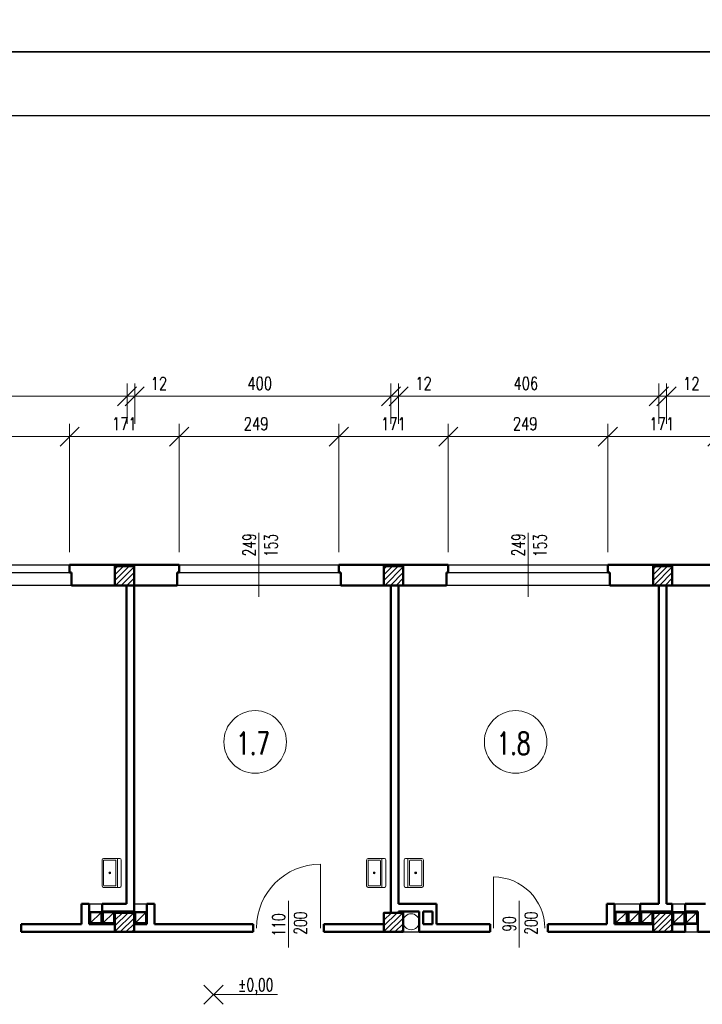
# Model space of a CAD drawing. Header units: millimetres. Extents: x -56112 to 30506, y -136199 to -2178.
# Tile 29 of 45: x -33241 to -22587, y -46746 to -31378. Entities that reach past the tile are written whole.
import ezdxf
from ezdxf.enums import TextEntityAlignment as Align

# ---------------------------------------------------------------- set-up
doc = ezdxf.new("R2010")
doc.units = ezdxf.units.MM
doc.header["$LTSCALE"] = 10
doc.header["$MEASUREMENT"] = 0
doc.header["$PDMODE"] = 35
doc.layers.get('0').update_dxf_attribs({"lineweight": 15})
for name, color, linetype, lineweight in [('L001', 1, 'Continuous', 18), ('L002', 2, 'Continuous', 25), ('L003', 3, 'Continuous', 50)]:
    doc.layers.add(name, color=color, linetype=linetype, lineweight=lineweight)
doc.layers.add('L004', color=4, linetype='Continuous')
doc.styles.get("Standard").update_dxf_attribs({"font": 'simplex.shx', "width": 0.75, "height": 200})
doc.dimstyles.new('1_100', dxfattribs={"dimtxt": 200, "dimasz": 300, "dimexe": 200, "dimexo": 200, "dimgap": 100, "dimtad": 1, "dimdec": 0, "dimlfac": 0.1, "dimtxsty": 'Standard', "dimblk": 'OBLIQUE', "dimcen": 250, "dimdle": 2, "dimclrt": 2, "dimadec": 0, "dimazin": 0, "dimtfac": 1, "dimtdec": 0, "dimtmove": 1, "dimatfit": 3, "dimfxl": 1, "dimarcsym": 0})
pattern_1 = [(45, (-42350, -27478.77), (-44.19417, 44.19417), [])]
pattern_2 = [(45, (-38150, -27478.77), (-44.19417, 44.19417), [])]
pattern_3 = [(45, (-33950, -27478.77), (-44.19417, 44.19417), [])]

# ---------------------------------------------------------------- blocks, each defined once
blk = doc.blocks.new('Zlewozmywak pojedyńczy - góra')
blk.add_line((-15, -3.999996), (15, -3.999996))
for points in [[(-13.5, 0), (13.5, 0)], [(-15, -18.499996), (-15, -1.5)], [(-13.5, -17.499996), (-13.5, -6.499996)], [(-12.5, -5.499996), (12.5, -5.499996)], [(13.5, -6.499996), (13.5, -17.499996)], [(15, -1.5), (15, -18.499996)], [(13.5, -19.999996), (-13.5, -19.999996)], [(12.5, -18.499996), (-12.5, -18.499996)]]:
    blk.add_lwpolyline(points)
for radius in [1, 0.5]:
    blk.add_circle((0, -11.999996), radius)
for centre, radius, start, end in [((-13.5, -1.5), 1.5, 90, 180), ((-12.5, -6.499996), 1, 90, 180), ((12.5, -6.499996), 1, 0, 90), ((13.5, -1.5), 1.5, 0, 90), ((-13.5, -18.499996), 1.5, 180, 270), ((-12.5, -17.499996), 1, 180, 270), ((12.5, -17.499996), 1, 270, 0), ((13.5, -18.499996), 1.5, 270, 0)]:
    blk.add_arc(centre, radius, start, end)
blk = doc.blocks.new('_Oblique')
at = {"layer": 'L004', "color": 0, "lineweight": -2}
blk.add_line((-0.5, -0.5), (0.5, 0.5), dxfattribs=at)
blk = doc.blocks.new('*D1343')
at = {"layer": 'Defpoints'}
for p in [(-33755, -46484), (-32461, -46685), (-34951, -48686), (-32461, -48686)]:
    blk.add_point(p, dxfattribs=at)
at = {"layer": 'L001'}
for p, q in [((-34951, -48486), (-34951, -46485)), ((-32461, -48486), (-32461, -46485)), ((-34951, -46685), (-32461, -46685))]:
    blk.add_line(p, q, dxfattribs=at)
at = {"layer": 'L001', "xscale": 300, "yscale": 300, "zscale": 300, "rotation": 180}
blk.add_blockref('_Oblique', (-34951, -46685), dxfattribs=at)
at = {"layer": 'L001', "xscale": 300, "yscale": 300, "zscale": 300}
blk.add_blockref('_Oblique', (-32461, -46685), dxfattribs=at)
at = {"layer": 'L001', "color": 2, "linetype": 'Continuous', "width": 0.75}
blk.add_text('249', height=200, dxfattribs=at).set_placement((-33944, -46484), align=Align.MIDDLE_LEFT)
blk = doc.blocks.new('*D1344')
at = {"layer": 'Defpoints'}
for p in [(-31655, -46485), (-30751, -46685), (-32461, -48686), (-30751, -48686)]:
    blk.add_point(p, dxfattribs=at)
at = {"layer": 'L001'}
for p, q in [((-32461, -48486), (-32461, -46485)), ((-30751, -48486), (-30751, -46485)), ((-32461, -46685), (-30751, -46685))]:
    blk.add_line(p, q, dxfattribs=at)
at = {"layer": 'L001', "xscale": 300, "yscale": 300, "zscale": 300, "rotation": 180}
blk.add_blockref('_Oblique', (-32461, -46685), dxfattribs=at)
at = {"layer": 'L001', "xscale": 300, "yscale": 300, "zscale": 300}
blk.add_blockref('_Oblique', (-30751, -46685), dxfattribs=at)
at = {"layer": 'L001', "color": 2, "linetype": 'Continuous', "width": 0.75}
blk.add_text('171', height=200, dxfattribs=at).set_placement((-31801, -46485), align=Align.MIDDLE_LEFT)
blk = doc.blocks.new('*D1345')
at = {"layer": 'Defpoints'}
for p in [(-29555, -46484), (-28261, -46685), (-30751, -48686), (-28261, -48686)]:
    blk.add_point(p, dxfattribs=at)
at = {"layer": 'L001'}
for p, q in [((-30751, -48486), (-30751, -46485)), ((-28261, -48486), (-28261, -46485)), ((-30751, -46685), (-28261, -46685))]:
    blk.add_line(p, q, dxfattribs=at)
at = {"layer": 'L001', "xscale": 300, "yscale": 300, "zscale": 300, "rotation": 180}
blk.add_blockref('_Oblique', (-30751, -46685), dxfattribs=at)
at = {"layer": 'L001', "xscale": 300, "yscale": 300, "zscale": 300}
blk.add_blockref('_Oblique', (-28261, -46685), dxfattribs=at)
at = {"layer": 'L001', "color": 2, "linetype": 'Continuous', "width": 0.75}
blk.add_text('249', height=200, dxfattribs=at).set_placement((-29744, -46484), align=Align.MIDDLE_LEFT)
blk = doc.blocks.new('*D1346')
at = {"layer": 'Defpoints'}
for p in [(-27455, -46485), (-26551, -46685), (-28261, -48686), (-26551, -48686)]:
    blk.add_point(p, dxfattribs=at)
at = {"layer": 'L001'}
for p, q in [((-28261, -48486), (-28261, -46485)), ((-26551, -48486), (-26551, -46485)), ((-28261, -46685), (-26551, -46685))]:
    blk.add_line(p, q, dxfattribs=at)
at = {"layer": 'L001', "xscale": 300, "yscale": 300, "zscale": 300, "rotation": 180}
blk.add_blockref('_Oblique', (-28261, -46685), dxfattribs=at)
at = {"layer": 'L001', "xscale": 300, "yscale": 300, "zscale": 300}
blk.add_blockref('_Oblique', (-26551, -46685), dxfattribs=at)
at = {"layer": 'L001', "color": 2, "linetype": 'Continuous', "width": 0.75}
blk.add_text('171', height=200, dxfattribs=at).set_placement((-27601, -46485), align=Align.MIDDLE_LEFT)
blk = doc.blocks.new('*D1347')
at = {"layer": 'Defpoints'}
for p in [(-25355, -46484), (-24061, -46685), (-26551, -48686), (-24061, -48686)]:
    blk.add_point(p, dxfattribs=at)
at = {"layer": 'L001'}
for p, q in [((-26551, -48486), (-26551, -46485)), ((-24061, -48486), (-24061, -46485)), ((-26551, -46685), (-24061, -46685))]:
    blk.add_line(p, q, dxfattribs=at)
at = {"layer": 'L001', "xscale": 300, "yscale": 300, "zscale": 300, "rotation": 180}
blk.add_blockref('_Oblique', (-26551, -46685), dxfattribs=at)
at = {"layer": 'L001', "xscale": 300, "yscale": 300, "zscale": 300}
blk.add_blockref('_Oblique', (-24061, -46685), dxfattribs=at)
at = {"layer": 'L001', "color": 2, "linetype": 'Continuous', "width": 0.75}
blk.add_text('249', height=200, dxfattribs=at).set_placement((-25544, -46484), align=Align.MIDDLE_LEFT)
blk = doc.blocks.new('*D1348')
at = {"layer": 'Defpoints'}
for p in [(-23266, -46485), (-22351, -46685), (-24061, -48686), (-22351, -48686)]:
    blk.add_point(p, dxfattribs=at)
at = {"layer": 'L001'}
for p, q in [((-24061, -48486), (-24061, -46485)), ((-22351, -48486), (-22351, -46485)), ((-24061, -46685), (-22351, -46685))]:
    blk.add_line(p, q, dxfattribs=at)
at = {"layer": 'L001', "xscale": 300, "yscale": 300, "zscale": 300, "rotation": 180}
blk.add_blockref('_Oblique', (-24061, -46685), dxfattribs=at)
at = {"layer": 'L001', "xscale": 300, "yscale": 300, "zscale": 300}
blk.add_blockref('_Oblique', (-22351, -46685), dxfattribs=at)
at = {"layer": 'L001', "color": 2, "linetype": 'Continuous', "width": 0.75}
blk.add_text('171', height=200, dxfattribs=at).set_placement((-23412, -46485), align=Align.MIDDLE_LEFT)
blk = doc.blocks.new('*D1374')
at = {"layer": 'Defpoints'}
for p in [(-33655, -45854), (-31566, -46055), (-35646, -46685), (-31566, -46685)]:
    blk.add_point(p, dxfattribs=at)
at = {"layer": 'L001'}
for p, q in [((-35646, -46485), (-35646, -45855)), ((-31566, -46485), (-31566, -45855)), ((-35646, -46055), (-31566, -46055))]:
    blk.add_line(p, q, dxfattribs=at)
at = {"layer": 'L001', "xscale": 300, "yscale": 300, "zscale": 300, "rotation": 180}
blk.add_blockref('_Oblique', (-35646, -46055), dxfattribs=at)
at = {"layer": 'L001', "xscale": 300, "yscale": 300, "zscale": 300}
blk.add_blockref('_Oblique', (-31566, -46055), dxfattribs=at)
at = {"layer": 'L001', "color": 2, "linetype": 'Continuous', "width": 0.75}
blk.add_text('408', height=200, dxfattribs=at).set_placement((-33848, -45854), align=Align.MIDDLE_LEFT)
blk = doc.blocks.new('*D1375')
at = {"layer": 'Defpoints'}
for p in [(-31446, -46055), (-31089, -46055), (-31566, -46685), (-31446, -46685)]:
    blk.add_point(p, dxfattribs=at)
at = {"layer": 'L001'}
for p, q in [((-31566, -46485), (-31566, -45855)), ((-31446, -46485), (-31446, -45855)), ((-31568, -46055), (-31566, -46055)), ((-31566, -46055), (-31446, -46055)), ((-30982, -46055), (-31446, -46055))]:
    blk.add_line(p, q, dxfattribs=at)
at = {"layer": 'L001', "xscale": 300, "yscale": 300, "zscale": 300}
blk.add_blockref('_Oblique', (-31566, -46055), dxfattribs=at)
at = {"layer": 'L001', "xscale": 300, "yscale": 300, "zscale": 300, "rotation": 180}
blk.add_blockref('_Oblique', (-31446, -46055), dxfattribs=at)
at = {"layer": 'L001', "color": 2, "linetype": 'Continuous', "width": 0.75}
blk.add_text('12', height=200, dxfattribs=at).set_placement((-31196, -45855), align=Align.MIDDLE_LEFT)
blk = doc.blocks.new('*D1376')
at = {"layer": 'Defpoints'}
for p in [(-29495, -45854), (-27446, -46055), (-31446, -46685), (-27446, -46685)]:
    blk.add_point(p, dxfattribs=at)
at = {"layer": 'L001'}
for p, q in [((-31446, -46485), (-31446, -45855)), ((-27446, -46485), (-27446, -45855)), ((-31446, -46055), (-27446, -46055))]:
    blk.add_line(p, q, dxfattribs=at)
at = {"layer": 'L001', "xscale": 300, "yscale": 300, "zscale": 300, "rotation": 180}
blk.add_blockref('_Oblique', (-31446, -46055), dxfattribs=at)
at = {"layer": 'L001', "xscale": 300, "yscale": 300, "zscale": 300}
blk.add_blockref('_Oblique', (-27446, -46055), dxfattribs=at)
at = {"layer": 'L001', "color": 2, "linetype": 'Continuous', "width": 0.75}
blk.add_text('400', height=200, dxfattribs=at).set_placement((-29688, -45854), align=Align.MIDDLE_LEFT)
blk = doc.blocks.new('*D1377')
at = {"layer": 'Defpoints'}
for p in [(-27326, -46055), (-26959, -46055), (-27446, -46685), (-27326, -46685)]:
    blk.add_point(p, dxfattribs=at)
at = {"layer": 'L001'}
for p, q in [((-27446, -46485), (-27446, -45855)), ((-27326, -46485), (-27326, -45855)), ((-27448, -46055), (-27446, -46055)), ((-27446, -46055), (-27326, -46055)), ((-26852, -46055), (-27326, -46055))]:
    blk.add_line(p, q, dxfattribs=at)
at = {"layer": 'L001', "xscale": 300, "yscale": 300, "zscale": 300}
blk.add_blockref('_Oblique', (-27446, -46055), dxfattribs=at)
at = {"layer": 'L001', "xscale": 300, "yscale": 300, "zscale": 300, "rotation": 180}
blk.add_blockref('_Oblique', (-27326, -46055), dxfattribs=at)
at = {"layer": 'L001', "color": 2, "linetype": 'Continuous', "width": 0.75}
blk.add_text('12', height=200, dxfattribs=at).set_placement((-27066, -45855), align=Align.MIDDLE_LEFT)
blk = doc.blocks.new('*D1378')
at = {"layer": 'Defpoints'}
for p in [(-25345, -45854), (-23266, -46055), (-27326, -46685), (-23266, -46685)]:
    blk.add_point(p, dxfattribs=at)
at = {"layer": 'L001'}
for p, q in [((-27326, -46485), (-27326, -45855)), ((-23266, -46485), (-23266, -45855)), ((-27326, -46055), (-23266, -46055))]:
    blk.add_line(p, q, dxfattribs=at)
at = {"layer": 'L001', "xscale": 300, "yscale": 300, "zscale": 300, "rotation": 180}
blk.add_blockref('_Oblique', (-27326, -46055), dxfattribs=at)
at = {"layer": 'L001', "xscale": 300, "yscale": 300, "zscale": 300}
blk.add_blockref('_Oblique', (-23266, -46055), dxfattribs=at)
at = {"layer": 'L001', "color": 2, "linetype": 'Continuous', "width": 0.75}
blk.add_text('406', height=200, dxfattribs=at).set_placement((-25534, -45854), align=Align.MIDDLE_LEFT)
blk = doc.blocks.new('*D1379')
at = {"layer": 'Defpoints'}
for p in [(-23146, -46055), (-22779, -46055), (-23266, -46685), (-23146, -46685)]:
    blk.add_point(p, dxfattribs=at)
at = {"layer": 'L001'}
for p, q in [((-23266, -46485), (-23266, -45855)), ((-23146, -46485), (-23146, -45855)), ((-23268, -46055), (-23266, -46055)), ((-23266, -46055), (-23146, -46055)), ((-22672, -46055), (-23146, -46055))]:
    blk.add_line(p, q, dxfattribs=at)
at = {"layer": 'L001', "xscale": 300, "yscale": 300, "zscale": 300}
blk.add_blockref('_Oblique', (-23266, -46055), dxfattribs=at)
at = {"layer": 'L001', "xscale": 300, "yscale": 300, "zscale": 300, "rotation": 180}
blk.add_blockref('_Oblique', (-23146, -46055), dxfattribs=at)
at = {"layer": 'L001', "color": 2, "linetype": 'Continuous', "width": 0.75}
blk.add_text('12', height=200, dxfattribs=at).set_placement((-22886, -45855), align=Align.MIDDLE_LEFT)
blk = doc.blocks.new('*D1380')
at = {"layer": 'Defpoints'}
for p in [(-21006, -45796), (-18666, -46055), (-23146, -46685), (-18666, -46685)]:
    blk.add_point(p, dxfattribs=at)
at = {"layer": 'L001'}
for p, q in [((-23146, -46485), (-23146, -45855)), ((-18666, -46485), (-18666, -45855)), ((-23146, -46055), (-18666, -46055))]:
    blk.add_line(p, q, dxfattribs=at)
at = {"layer": 'L001', "xscale": 300, "yscale": 300, "zscale": 300, "rotation": 180}
blk.add_blockref('_Oblique', (-23146, -46055), dxfattribs=at)
at = {"layer": 'L001', "xscale": 300, "yscale": 300, "zscale": 300}
blk.add_blockref('_Oblique', (-18666, -46055), dxfattribs=at)
at = {"layer": 'L001', "color": 2, "linetype": 'Continuous', "width": 0.75}
blk.add_text('448', height=200, dxfattribs=at).set_placement((-21199, -45796), align=Align.MIDDLE_LEFT)

msp = doc.modelspace()

# ---------------------------------------------------------------- hatches: boundary and pattern name
at = {"layer": 'L001'}
h = msp.add_hatch(dxfattribs=at)
h.set_pattern_fill('ANSI31', color=256, scale=500, style=0)
h.set_pattern_definition(pattern_1)
h.paths.add_polyline_path([(-31456, -39906.6), (-31756, -39906.6), (-31756, -40206.6), (-31456, -40206.6)], flags=16)
h = msp.add_hatch(dxfattribs=at)
h.set_pattern_fill('ANSI31', color=256, scale=500, style=0)
h.set_pattern_definition(pattern_2)
h.paths.add_polyline_path([(-27256, -39906.6), (-27556, -39906.6), (-27556, -40206.6), (-27256, -40206.6)], flags=16)
h = msp.add_hatch(dxfattribs=at)
h.set_pattern_fill('ANSI31', color=256, scale=500, style=0)
h.set_pattern_definition(pattern_3)
h.paths.add_polyline_path([(-23056, -39906.6), (-23356, -39906.6), (-23356, -40206.6), (-23056, -40206.6)], flags=16)
h = msp.add_hatch(dxfattribs=at)
h.set_pattern_fill('ANSI31', color=256, scale=500, style=0)
h.set_pattern_definition(pattern_1)
h.paths.add_polyline_path([(-31456, -45316.6), (-31756, -45316.6), (-31756, -45616.6), (-31456, -45616.6)], flags=16)
h = msp.add_hatch(dxfattribs=at)
h.set_pattern_fill('ANSI31', color=256, scale=500, style=0)
h.set_pattern_definition(pattern_2)
h.paths.add_polyline_path([(-27256, -45316.6), (-27556, -45316.6), (-27556, -45616.6), (-27256, -45616.6)], flags=16)
h = msp.add_hatch(dxfattribs=at)
h.set_pattern_fill('ANSI31', color=256, scale=500, style=0)
h.set_pattern_definition(pattern_3)
h.paths.add_polyline_path([(-23056, -45316.6), (-23356, -45316.6), (-23356, -45616.6), (-23056, -45616.6)], flags=16)

# ---------------------------------------------------------------- linework, layer by layer
at = {"layer": 'Defpoints'}
for points in [[(-51868.7, -2177.9, 0), (30505.6, -2177.9, 0), (30505.6, -31877.9, 0), (-51868.7, -31877.9, 0)], [(-51868.7, -31877.9, 0), (30505.6, -31877.9, 0), (30505.6, -61577.9, 0), (-51868.7, -61577.9, 0)]]:
    msp.add_3dface(points, dxfattribs=at)
at = {"layer": 'L001'}
for p, q in [((-29506, -40384.7), (-29506, -39388.5)), ((-25306, -40384.7), (-25306, -39388.5)), ((-28546, -45558.4, 70), (-28546, -44558.4, 70)), ((-25846, -45558.4, 70), (-25846, -44758.4, 70)), ((-29046, -45132.1), (-29046, -45861.2)), ((-25446, -45132.1), (-25446, -45861.2)), ((-30366.5, -46744.6), (-30066.8, -46444.9)), ((-30066.8, -46744.6), (-30366.5, -46444.9)), ((-30216.7, -46594.7), (-29214.8, -46594.7))]:
    msp.add_line(p, q, dxfattribs=at)
for centre, radius in [((-29565.8, -42650.2), 488.1), ((-25500.6, -42650.2), 488.1), ((-27131, -45456.6), 125)]:
    msp.add_circle(centre, radius, dxfattribs=at)
for centre, radius, start, end in [((-28546, -45558.4, 70), 1000, 90, 179.89941), ((-25846, -45558.4, 70), 800, 0, 90)]:
    msp.add_arc(centre, radius, start, end, dxfattribs=at)
at = {"layer": 'L002'}
for p, q in [((-34951, -39886.6), (-32461, -39886.6)), ((-30751, -39886.6), (-28261, -39886.6)), ((-26551, -39886.6), (-24061, -39886.6)), ((-34951, -40006.6), (-32461, -40006.6)), ((-30751, -40006.6), (-28261, -40006.6)), ((-26551, -40006.6), (-24061, -40006.6)), ((-32431, -40206.6), (-34981, -40206.6)), ((-28231, -40206.6), (-30781, -40206.6)), ((-24031, -40206.6), (-26581, -40206.6)), ((-32156, -45176.6), (-31956, -45176.6)), ((-31456, -45176.6), (-31256, -45176.6)), ((-23956, -45176.6), (-23556, -45176.6)), ((-23056, -45176.6), (-22856, -45176.6)), ((-32156, -45296.6), (-31956, -45296.6)), ((-32136, -45476.6), (-31976, -45316.6)), ((-31976, -45316.6), (-32136, -45316.6)), ((-32136, -45316.6), (-32136, -45476.6)), ((-31976, -45316.6), (-31976, -45476.6)), ((-31936, -45316.6), (-31936, -45476.6)), ((-31936, -45476.6), (-31776, -45316.6)), ((-31776, -45316.6), (-31936, -45316.6)), ((-31776, -45316.6), (-31776, -45476.6)), ((-31456, -45296.6), (-31256, -45296.6)), ((-31276, -45316.6), (-31436, -45316.6)), ((-31436, -45476.6), (-31276, -45316.6)), ((-31436, -45316.6), (-31436, -45476.6)), ((-31276, -45316.6), (-31276, -45476.6)), ((-23756, -45296.6), (-23956, -45296.6)), ((-23936, -45316.6), (-23936, -45476.6)), ((-23936, -45476.6), (-23776, -45316.6)), ((-23776, -45316.6), (-23936, -45316.6)), ((-23776, -45316.6), (-23776, -45476.6)), ((-23556, -45296.6), (-23756, -45296.6)), ((-23576, -45316.6), (-23736, -45316.6)), ((-23736, -45476.6), (-23576, -45316.6)), ((-23736, -45316.6), (-23736, -45476.6)), ((-23576, -45316.6), (-23576, -45476.6)), ((-23536, -45316.6), (-23536, -45476.6)), ((-23536, -45476.6), (-23376, -45316.6)), ((-23376, -45316.6), (-23536, -45316.6)), ((-23376, -45316.6), (-23376, -45476.6)), ((-23056, -45296.6), (-22856, -45296.6)), ((-23036, -45316.6), (-22876, -45316.6)), ((-23036, -45476.6), (-22876, -45316.6)), ((-23036, -45316.6), (-23036, -45476.6)), ((-22876, -45316.6), (-22876, -45476.6)), ((-22836, -45316.6), (-22836, -45476.6)), ((-22836, -45476.6), (-22676, -45316.6)), ((-22836, -45316.6), (-22676, -45316.6)), ((-22676, -45316.6), (-22676, -45476.6)), ((-31976, -45476.6), (-32136, -45476.6)), ((-31776, -45476.6), (-31936, -45476.6)), ((-31276, -45476.6), (-31436, -45476.6)), ((-23776, -45476.6), (-23936, -45476.6)), ((-23576, -45476.6), (-23736, -45476.6)), ((-23376, -45476.6), (-23536, -45476.6)), ((-23036, -45476.6), (-22876, -45476.6)), ((-22836, -45476.6), (-22676, -45476.6)), ((-27256, -45616.6), (-27006, -45616.6)), ((-22856, -45496.6), (-22656, -45496.6)), ((-22856, -45616.6), (-22656, -45616.6))]:
    msp.add_line(p, q, dxfattribs=at)
at = {"layer": 'L003'}
for p, q in [((-30751, -39886.6), (-32461, -39886.6)), ((-32461, -39886.6), (-32461, -40006.6)), ((-30751, -39886.6), (-30751, -40006.6)), ((-26551, -39886.6), (-28261, -39886.6)), ((-28261, -39886.6), (-28261, -40006.6)), ((-26551, -39886.6), (-26551, -40006.6)), ((-22351, -39886.6), (-24061, -39886.6)), ((-24061, -39886.6), (-24061, -40006.6)), ((-32461, -40006.6), (-32431, -40006.6)), ((-32431, -40206.6), (-32431, -40006.6)), ((-30781, -40006.6), (-30751, -40006.6)), ((-30781, -40206.6), (-30781, -40006.6)), ((-28261, -40006.6), (-28231, -40006.6)), ((-28231, -40206.6), (-28231, -40006.6)), ((-26581, -40206.6), (-26581, -40006.6)), ((-26581, -40006.6), (-26551, -40006.6)), ((-24061, -40006.6), (-24031, -40006.6)), ((-24031, -40206.6), (-24031, -40006.6)), ((-31566, -40206.6), (-32431, -40206.6)), ((-31576, -40206.6), (-31576, -45176.6)), ((-30781, -40206.6), (-31456, -40206.6)), ((-31456, -40206.6), (-31456, -45496.6)), ((-26581, -40206.6), (-28231, -40206.6)), ((-27446, -40206.6), (-27446, -45316.6)), ((-27326, -40206.6), (-27326, -45176.6)), ((-22381, -40206.6), (-24031, -40206.6)), ((-23266, -40206.6), (-23266, -45176.6)), ((-23146, -40206.6), (-23146, -45176.6)), ((-32276, -45176.6), (-32156, -45176.6)), ((-31956, -45176.6), (-31576, -45176.6)), ((-31256, -45176.6), (-31136, -45176.6)), ((-26736, -45176.6), (-27326, -45176.6)), ((-24076, -45176.6), (-24076, -45496.6)), ((-24076, -45176.6), (-23956, -45176.6)), ((-23956, -45176.6), (-23956, -45496.6)), ((-23556, -45176.6), (-23266, -45176.6)), ((-23146, -45176.6), (-23056, -45176.6)), ((-22856, -45176.6), (-22856, -45616.6)), ((-22856, -45176.6), (-22536, -45176.6)), ((-31956, -45296.6), (-31956, -45496.6)), ((-31956, -45296.6), (-31456, -45296.6)), ((-31456, -45296.6), (-31456, -45496.6)), ((-27326, -45296.6), (-27326, -45316.6)), ((-27006, -45296.6), (-27326, -45296.6)), ((-26796, -45296.6), (-26946, -45296.6)), ((-23756, -45296.6), (-23756, -45496.6)), ((-23756, -45296.6), (-23756, -45496.6)), ((-23556, -45296.6), (-23556, -45496.6)), ((-23056, -45296.6), (-23556, -45296.6)), ((-22856, -45296.6), (-22656, -45296.6)), ((-22656, -45296.6), (-22656, -45616.6)), ((-22656, -45296.6), (-22656, -45496.6)), ((-32276, -45496.6), (-33216, -45496.6)), ((-29596, -45616.6), (-33216, -45616.6)), ((-31956, -45496.6), (-32156, -45496.6)), ((-31756, -45496.6), (-31956, -45496.6)), ((-31256, -45496.6), (-31456, -45496.6)), ((-29596, -45496.6), (-31136, -45496.6)), ((-27556, -45496.6), (-28496, -45496.6)), ((-27256, -45616.6), (-28496, -45616.6)), ((-25896, -45616.6), (-27006, -45616.6)), ((-26796, -45496.6), (-26946, -45496.6)), ((-25896, -45496.6), (-26736, -45496.6)), ((-24076, -45496.6), (-24996, -45496.6)), ((-22856, -45616.6), (-24996, -45616.6)), ((-23756, -45496.6), (-23956, -45496.6)), ((-23556, -45496.6), (-23756, -45496.6)), ((-23356, -45496.6), (-23556, -45496.6)), ((-23056, -45496.6), (-22856, -45496.6)), ((-20696, -45616.6), (-22656, -45616.6))]:
    msp.add_line(p, q, dxfattribs=at)
at = {"layer": 'L003', "flags": 128}
for points in [[(-31756, -40206.6), (-31456, -40206.6), (-31456, -39906.6), (-31756, -39906.6)], [(-27556, -40206.6), (-27256, -40206.6), (-27256, -39906.6), (-27556, -39906.6)], [(-23356, -40206.6), (-23056, -40206.6), (-23056, -39906.6), (-23356, -39906.6)], [(-31756, -45616.6), (-31456, -45616.6), (-31456, -45316.6), (-31756, -45316.6)], [(-27556, -45616.6), (-27256, -45616.6), (-27256, -45316.6), (-27556, -45316.6)], [(-23356, -45616.6), (-23056, -45616.6), (-23056, -45316.6), (-23356, -45316.6)]]:
    msp.add_lwpolyline(points, close=True, dxfattribs=at)
for points in [[(-32276, -45496.6), (-32276, -45176.6)], [(-32156, -45496.6), (-32156, -45176.6)], [(-31956, -45496.6), (-31956, -45176.6)], [(-31256, -45496.6), (-31256, -45176.6)], [(-31136, -45496.6), (-31136, -45176.6)], [(-26736, -45496.6), (-26736, -45176.6)], [(-23556, -45496.6), (-23556, -45176.6)], [(-23056, -45496.6), (-23056, -45176.6)], [(-31756, -45496.6), (-31756, -45296.6)], [(-27006, -45616.6), (-27006, -45296.6)], [(-26946, -45496.6), (-26946, -45296.6)], [(-26796, -45496.6), (-26796, -45296.6)], [(-23756, -45496.6), (-23756, -45296.6)], [(-23556, -45496.6), (-23556, -45296.6)], [(-23356, -45496.6), (-23356, -45296.6)], [(-22856, -45496.6), (-22856, -45296.6)], [(-22656, -45496.6), (-22656, -45296.6)], [(-33216, -45616.6), (-33216, -45496.6)], [(-29596, -45616.6), (-29596, -45496.6)], [(-28496, -45616.6), (-28496, -45496.6)], [(-25896, -45616.6), (-25896, -45496.6)], [(-24996, -45616.6), (-24996, -45496.6)]]:
    msp.add_lwpolyline(points, dxfattribs=at)
at = {"layer": 'L004'}
msp.add_3dface([(29505.6, -32877.9, 0), (-50868.7, -32877.9, 0), (-50868.7, -60577.9, 0), (29505.6, -60577.9, 0)], dxfattribs=at)

# ---------------------------------------------------------------- block references
at = {"layer": 'L001', "xscale": 14.99999999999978, "zscale": 15}
for p, yscale, rotation in [((-31656.1, -44696.2), -15.00000000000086, 89.99999999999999), ((-27526.1, -44696.2), -15.00000000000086, 89.99999999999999), ((-27240.4, -44696.2), 15.00000000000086, 90)]:
    msp.add_blockref('Zlewozmywak pojedyńczy - góra', p, dxfattribs=dict(at, yscale=yscale, rotation=rotation))

# ---------------------------------------------------------------- texts
at = {"layer": 'L001', "width": 0.7}
for s, p in [('249', (-29498.5, -39573.9)), ('153', (-29159.2, -39583.9)), ('249', (-25298.5, -39573.9)), ('153', (-24959.2, -39583.9)), ('200', (-28699.2, -45479.8)), ('200', (-25099.2, -45479.8)), ('110', (-29038.5, -45506.5)), ('90', (-25438.5, -45492.1))]:
    msp.add_text(s, height=200, rotation=90, dxfattribs=at).set_placement(p, align=Align.BOTTOM_CENTER)
for s, height, p in [('1.7', 350, (-29597.9, -42952)), ('1.8', 350, (-25532.6, -42952)), ('%%p0,00', 200, (-29557.2, -46602.2))]:
    msp.add_text(s, height=height, dxfattribs=at).set_placement(p, align=Align.BOTTOM_CENTER)

# ---------------------------------------------------------------- dimensions: what is measured, and where the dimension line sits
at = {"layer": 'L001'}
for base, p1, p2, picture, middle in [((-31566, -37256.5), (-35646, -37886.5), (-31566, -37886.5), '*D1374', (-33676.4, -37055.5)), ((-27446, -37256.5), (-31446, -37886.5), (-27446, -37886.5), '*D1376', (-29516.4, -37055.5)), ((-23266, -37256.5), (-27326, -37886.5), (-23266, -37886.5), '*D1378', (-25370, -37055.5)), ((-18666, -37256.5), (-23146, -37886.5), (-18666, -37886.5), '*D1380', (-21027.4, -36996.8)), ((-32461, -37886.5), (-34951, -39886.6), (-32461, -39886.6), '*D1343', (-33780, -37685.5)), ((-30751, -37886.5), (-32461, -39886.6), (-30751, -39886.6), '*D1344', (-31694.3, -37686.3)), ((-28261, -37886.5), (-30751, -39886.6), (-28261, -39886.6), '*D1345', (-29580, -37685.5)), ((-26551, -37886.5), (-28261, -39886.6), (-26551, -39886.6), '*D1346', (-27494.3, -37686.3)), ((-24061, -37886.5), (-26551, -39886.6), (-24061, -39886.6), '*D1347', (-25380, -37685.5)), ((-22351, -37886.5), (-24061, -39886.6), (-22351, -39886.6), '*D1348', (-23305.3, -37686.5))]:
    dim = msp.add_linear_dim(base=base, p1=p1, p2=p2, dimstyle='1_100', override={"dimtad": 0}, dxfattribs=at)
    dim.commit()
    dim.dimension.update_dxf_attribs({"geometry": picture, "text_midpoint": middle, "dimtype": 160, "insert": (0, 8798.9)})
for base, p1, p2, picture, middle in [((-31446, -37256.5), (-31566, -37886.5), (-31446, -37886.5), '*D1375', (-31110.6, -37256.5)), ((-27326, -37256.5), (-27446, -37886.5), (-27326, -37886.5), '*D1377', (-26980.6, -37256.5)), ((-23146, -37256.5), (-23266, -37886.5), (-23146, -37886.5), '*D1379', (-22800.6, -37256.5))]:
    dim = msp.add_linear_dim(base=base, p1=p1, p2=p2, dimstyle='1_100', dxfattribs=at)
    dim.commit()
    dim.dimension.update_dxf_attribs({"geometry": picture, "text_midpoint": middle, "dimtype": 160, "insert": (0, 8798.9)})

doc.saveas('drawing.dxf')
